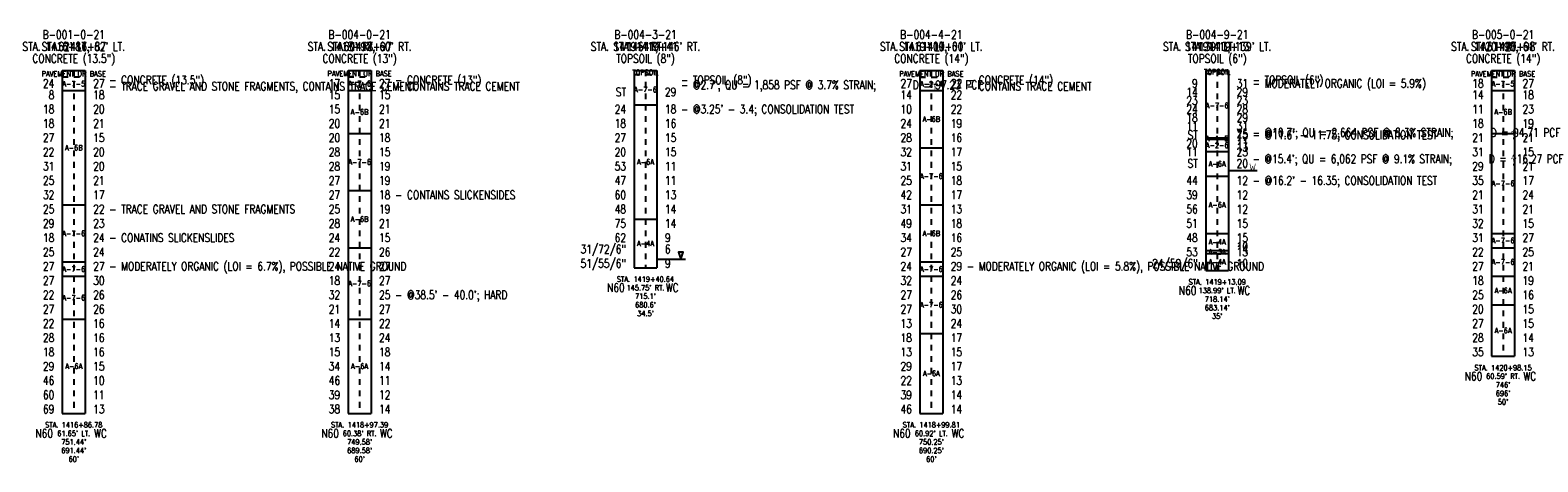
# Model space of a CAD drawing. Extents: x -0.8 to 53.2, y -0.8 to 8.6.
# Tile 1 of 2: x -0.8 to 25.6, y 1 to 8.6. Entities that reach past the tile are written whole.
import ezdxf
from ezdxf.enums import TextEntityAlignment as Align

# ---------------------------------------------------------------- set-up
doc = ezdxf.new("R2010")
doc.units = 0
doc.linetypes.add('Dash', pattern=[0.12, 0.08, -0.04])
doc.linetypes.add('Solid', pattern=[0])
doc.layers.get('0').update_dxf_attribs({"linetype": 'Solid'})
for name, color, linetype in [('GT_PROJECT_CELLS', 7, 'Solid'), ('GT_PROJECT_SOIL_BORING', 7, 'Solid'), ('GT_PROJECT_TEXT', 7, 'Solid'), ('GT_PROJECT_TEXT_2', 7, 'Solid'), ('GT_PROJECT_TEXT_3', 7, 'Solid'), ('SC_SCRATCH1', 7, 'Solid'), ('SC_SCRATCH2', 7, 'Solid'), ('SC_SCRATCH3', 7, 'Solid'), ('SC_SCRATCH4', 7, 'Solid'), ('SC_SCRATCH5', 7, 'Solid'), ('SC_SCRATCH6', 7, 'Solid'), ('SC_SCRATCH7', 7, 'Solid'), ('SC_SCRATCH8', 7, 'Solid'), ('SC_SCRATCH9', 7, 'Solid')]:
    doc.layers.add(name, color=color, linetype=linetype)
doc.styles.add('ROMAND', font='romand', dxfattribs={"height": 1})

# ---------------------------------------------------------------- blocks, each defined once
blk = doc.blocks.new('DGRFC_OHDOT$WTLEV1')
at = {"color": 7, "linetype": 'Solid'}
blk.add_lwpolyline([(0, 0), (0.04, 0.12), (-0.04, 0.12), (0, 0)], dxfattribs=at)
blk = doc.blocks.new('DMK_GAMMA$LC')
at = {"color": 7}
for points in [[(-29, 6), (-30, -3), (-29, 6), (-26, 0)], [(-30, -3), (-27, -6), (-30, -3), (-26, 0)], [(-26, 12), (-28, 9), (-26, 12), (-29, 6)], [(-26, 12), (-29, 6), (-26, 12), (-22, 5)], [(-29, 6), (-26, 0), (-29, 6), (-24, 3)], [(-29, 6), (-24, 3), (-29, 6), (-22, 5)], [(-22, 15), (-26, 12), (-22, 15), (-19, 5)], [(-26, 12), (-22, 5), (-26, 12), (-19, 5)], [(-14, 15), (-18, 16), (-14, 15), (-22, 15)], [(-14, 15), (-22, 15), (-14, 15), (-19, 5)], [(-14, 15), (-19, 5), (-14, 15), (-16, 5)], [(-8, 7), (-14, 15), (-8, 7), (-16, 5)], [(-8, 7), (-16, 5), (-8, 7), (-14, 3)], [(-10, 11), (-11, 13), (-10, 11), (-14, 15)], [(-8, 7), (-10, 11), (-8, 7), (-14, 15)], [(-8, 7), (-14, 3), (-8, 7), (-12, 1)], [(-5, -3), (-8, 7), (-5, -3), (-12, 1)], [(-5, -3), (-12, 1), (-5, -3), (-10, -2)], [(12, -1), (18, -10), (12, -1), (30, 14)], [(12, -1), (30, 14), (12, -1), (18, 14)], [(-30, -3), (-30, -6), (-30, -3), (-27, -6)], [(-10, -68), (-11, -74), (-10, -68), (-9, -79)], [(-11, -74), (-10, -77), (-11, -74), (-9, -79)], [(-5, -3), (-10, -2), (-5, -3), (-9, -8)], [(-9, -62), (-10, -68), (-9, -62), (2, -68)], [(-10, -68), (-9, -79), (-10, -68), (1, -75)], [(-10, -68), (1, -75), (-10, -68), (2, -68)], [(-1, -19), (-5, -3), (-1, -19), (-9, -8)], [(-1, -19), (-9, -8), (-1, -19), (-7, -17)], [(-2, -46), (-9, -62), (-2, -46), (2, -53)], [(-9, -62), (3, -60), (-9, -62), (2, -53)], [(-9, -62), (2, -68), (-9, -62), (3, -60)], [(-9, -79), (-1, -80), (-9, -79), (1, -75)], [(-9, -79), (-7, -80), (-9, -79), (-5, -81)], [(-9, -79), (-5, -81), (-9, -79), (-1, -80)], [(1, -37), (-1, -19), (1, -37), (-7, -17)], [(1, -37), (-7, -17), (1, -37), (-2, -46)], [(-5, -81), (-3, -81), (-5, -81), (-1, -80)], [(1, -37), (-2, -46), (1, -37), (2, -45)], [(-2, -46), (2, -53), (-2, -46), (2, -45)], [(-1, -80), (0, -78), (-1, -80), (1, -75)], [(7, -16), (1, -37), (7, -16), (10, -27)], [(1, -37), (2, -45), (1, -37), (10, -27)], [(12, -1), (7, -16), (12, -1), (18, -10)], [(7, -16), (12, -23), (7, -16), (18, -10)], [(7, -16), (10, -27), (7, -16), (12, -23)]]:
    blk.add_solid(points, dxfattribs=at)
blk = doc.blocks.new('DGRFC_OHDOT$FREE$WATER')
at = {"color": 7}
for points in [[(-0.035, 0.08), (-0.0193, 0), (-0.035, 0.08), (-0.0151, 0.0142)], [(-0.035, 0.08), (-0.0151, 0.0142), (-0.035, 0.08), (-0.028, 0.08)], [(-0.0193, 0), (-0.0123, 0), (-0.0193, 0), (0, 0.0415)], [(-0.0193, 0), (0, 0.0415), (-0.0193, 0), (-0.0151, 0.0142)], [(0, 0.0415), (-0.0035, 0.0533), (0, 0.0415), (-0.0151, 0.0142)], [(0.0151, 0.0142), (0.0035, 0.0533), (0.0151, 0.0142), (-0.0035, 0.0533)], [(0, 0.0415), (0.0151, 0.0142), (0, 0.0415), (-0.0035, 0.0533)], [(0, 0.0415), (0.0123, 0), (0, 0.0415), (0.0193, 0)], [(0, 0.0415), (0.0193, 0), (0, 0.0415), (0.0151, 0.0142)], [(0.035, 0.08), (0.028, 0.08), (0.035, 0.08), (0.0151, 0.0142)], [(0.0193, 0), (0.035, 0.08), (0.0193, 0), (0.0151, 0.0142)]]:
    blk.add_solid(points, dxfattribs=at)

msp = doc.modelspace()

# ---------------------------------------------------------------- linework, layer by layer
at = {"layer": 'GT_PROJECT_CELLS', "color": 7, "linetype": 'Solid'}
for points in [[(20.2, 6.1), (20.7, 6.1)], [(10.2, 4.55), (10.7, 4.55)]]:
    msp.add_lwpolyline(points, dxfattribs=at)
at = {"layer": 'GT_PROJECT_SOIL_BORING', "color": 7, "linetype": 'Solid'}
for points in [[(-0.2, 7.85), (0.2, 7.85)], [(-0.2, 7.85), (-0.2, 1.85)], [(0.2, 7.85), (0.2, 1.85)], [(4.8, 7.85), (5.2, 7.85)], [(4.8, 7.85), (4.8, 1.85)], [(5.2, 7.85), (5.2, 1.85)], [(9.8, 7.85), (10.2, 7.85)], [(9.8, 7.85), (9.8, 4.4)], [(10.2, 7.85), (10.2, 4.4)], [(14.8, 7.85), (15.2, 7.85)], [(14.8, 7.85), (14.8, 1.85)], [(15.2, 7.85), (15.2, 1.85)], [(19.8, 7.85), (20.2, 7.85)], [(19.8, 7.85), (19.8, 4.35)], [(20.2, 7.85), (20.2, 4.35)], [(24.8, 7.85), (25.2, 7.85)], [(24.8, 7.85), (24.8, 2.85)], [(25.2, 7.85), (25.2, 2.85)], [(-0.2, 7.5), (0.2, 7.5)], [(4.8, 7.5), (5.2, 7.5)], [(14.8, 7.5), (15.2, 7.5)], [(24.8, 7.5), (25.2, 7.5)], [(9.8, 7.25), (10.2, 7.25)], [(4.8, 6.75), (5.2, 6.75)], [(19.8, 6.675), (20.2, 6.675)], [(19.8, 6.65), (20.2, 6.65)], [(24.8, 6.75), (25.2, 6.75)], [(14.8, 6.5), (15.2, 6.5)], [(19.8, 6.434), (20.2, 6.434)], [(19.8, 6), (20.2, 6)], [(4.8, 5.75), (5.2, 5.75)], [(-0.2, 5.5), (0.2, 5.5)], [(14.8, 5.5), (15.2, 5.5)], [(9.8, 5.25), (10.2, 5.25)], [(4.8, 4.75), (5.2, 4.75)], [(19.8, 5), (20.2, 5)], [(24.8, 5), (25.2, 5)], [(24.8, 4.75), (25.2, 4.75)], [(-0.2, 4.5), (0.2, 4.5)], [(14.8, 4.5), (15.2, 4.5)], [(19.8, 4.7), (20.2, 4.7)], [(19.8, 4.65), (20.2, 4.65)], [(-0.2, 4.25), (0.2, 4.25)], [(9.8, 4.4), (10.2, 4.4)], [(14.8, 4.25), (15.2, 4.25)], [(19.8, 4.35), (20.2, 4.35)], [(24.8, 4.25), (25.2, 4.25)], [(24.8, 3.75), (25.2, 3.75)], [(-0.2, 3.5), (0.2, 3.5)], [(4.8, 3.5), (5.2, 3.5)], [(14.8, 3.25), (15.2, 3.25)], [(24.8, 2.85), (25.2, 2.85)], [(-0.2, 1.85), (0.2, 1.85)], [(4.8, 1.85), (5.2, 1.85)], [(14.8, 1.85), (15.2, 1.85)]]:
    msp.add_lwpolyline(points, dxfattribs=at)
at = {"layer": 'GT_PROJECT_SOIL_BORING', "color": 7, "linetype": 'Dash'}
for points in [[(-0.2, 7.7375), (0.2, 7.7375)], [(4.8, 7.742), (5.2, 7.742)], [(9.8, 7.783), (10.2, 7.783)], [(14.8, 7.734), (15.2, 7.734)], [(19.8, 7.8), (20.2, 7.8)], [(24.8, 7.734), (25.2, 7.734)]]:
    msp.add_lwpolyline(points, dxfattribs=at)
at = {"layer": 'SC_SCRATCH4', "color": 7, "linetype": 'Dash'}
for points in [[(0, 7.85), (0, 1.85)], [(5, 7.85), (5, 1.85)], [(10, 7.85), (10, 4.4)], [(15, 7.85), (15, 1.85)], [(20, 7.85), (20, 4.35)], [(25, 7.85), (25, 2.85)]]:
    msp.add_lwpolyline(points, dxfattribs=at)

# ---------------------------------------------------------------- block references
at = {"layer": 'GT_PROJECT_CELLS', "xscale": 1.5, "yscale": 1.5}
msp.add_blockref('DGRFC_OHDOT$FREE$WATER', (20.62, 6.1), dxfattribs=at)
at = {"layer": 'GT_PROJECT_CELLS'}
msp.add_blockref('DGRFC_OHDOT$WTLEV1', (10.62, 4.55), dxfattribs=at)
at = {"layer": 'SC_SCRATCH8', "xscale": 0.001488, "yscale": 0.001488}
for p in [(15.0642, 7.5994), (25.1892, 6.7644), (25.1892, 6.3044)]:
    msp.add_blockref('DMK_GAMMA$LC', p, dxfattribs=at)

# ---------------------------------------------------------------- texts
at = {"layer": 'GT_PROJECT_TEXT', "color": 7, "style": 'ROMAND', "width": 0.78}
for s, p in [('B-001-0-21', (0, 8.48)), ('B-004-0-21', (5, 8.48)), ('B-004-3-21', (10, 8.48)), ('B-004-4-21', (15, 8.48)), ('B-004-9-21', (20, 8.48)), ('B-005-0-21', (25, 8.48)), ('CONCRETE (13.5")', (0, 8.06)), ('CONCRETE (13")', (5, 8.06)), ('TOPSOIL (8")', (10, 8.06)), ('CONCRETE (14")', (15, 8.06)), ('TOPSOIL (6")', (20, 8.06)), ('CONCRETE (14")', (25, 8.06))]:
    msp.add_text(s, height=0.1488, dxfattribs=at).set_placement(p, align=Align.MIDDLE_CENTER)
at = {"layer": 'GT_PROJECT_TEXT_2', "color": 7, "style": 'ROMAND', "width": 0.78}
for s, p in [("62' LT.", (0, 8.27)), ("60' RT.", (5, 8.27)), ("146' RT.", (10, 8.27)), ("61' LT.", (15, 8.27)), ("139' LT.", (20, 8.27)), ("61' RT.", (25, 8.27))]:
    msp.add_text(s, height=0.1488, dxfattribs=at).set_placement(p, align=Align.MIDDLE_CENTER)
at = {"layer": 'GT_PROJECT_TEXT_3', "color": 7, "style": 'ROMAND', "width": 0.78}
for s, p in [('STA. 1416+87', (0, 8.27)), ('STA. 1418+97', (5, 8.27)), ('STA. 1419+41', (10, 8.27)), ('STA. 1419+00', (15, 8.27)), ('STA. 1419+13', (20, 8.27)), ('STA. 1420+98', (25, 8.27))]:
    msp.add_text(s, height=0.1488, dxfattribs=at).set_placement(p, align=Align.MIDDLE_CENTER)
at = {"layer": 'SC_SCRATCH1', "color": 7, "style": 'ROMAND', "width": 0.78}
for s, p in [('PAVEMENT OR BASE', (0, 7.7938)), ('A-7-5', (0, 7.6188)), ('PAVEMENT OR BASE', (5, 7.796)), ('A-7-6', (5, 7.621)), ('TOPSOIL', (10, 7.8165)), ('PAVEMENT OR BASE', (15, 7.792)), ('A-2-4', (15, 7.617)), ('TOPSOIL', (20, 7.825)), ('PAVEMENT OR BASE', (25, 7.792)), ('A-7-5', (25, 7.617)), ('A-7-6', (10, 7.5165)), ('A-6B', (5, 7.125)), ('A-7-6', (20, 7.2375)), ('A-6B', (25, 7.125)), ('A-6B', (15, 7)), ('A-1-B', (20, 6.6625)), ('A-6B', (0, 6.5)), ('A-2-6', (20, 6.542)), ('A-7-6', (5, 6.25)), ('A-6A', (10, 6.25)), ('A-6A', (20, 6.217)), ('A-7-6', (15, 6)), ('A-7-6', (25, 5.875)), ('A-6A', (20, 5.5)), ('A-6B', (5, 5.25)), ('A-7-6', (0, 5)), ('A-6B', (15, 5)), ('A-4A', (10, 4.825)), ('A-4A', (20, 4.85)), ('A-7-6', (25, 4.875)), ('A-3A', (20, 4.675)), ('A-4A', (20, 4.5)), ('A-7-6', (25, 4.5)), ('A-7-6', (0, 4.375)), ('A-7-6', (15, 4.375)), ('A-7-6', (5, 4.125)), ('A-6A', (25, 4)), ('A-7-6', (0, 3.875)), ('A-7-6', (15, 3.75)), ('A-6A', (25, 3.3)), ('A-6A', (0, 2.675)), ('A-6A', (5, 2.675)), ('A-6A', (15, 2.55))]:
    msp.add_text(s, height=0.093, dxfattribs=at).set_placement(p, align=Align.MIDDLE_CENTER)
at = {"layer": 'SC_SCRATCH2', "color": 7, "style": 'ROMAND', "width": 0.78}
for s, p in [('STA. 1419+40.64', (10, 4.2)), ("145.75' RT.", (10, 4.05)), ('STA. 1419+13.09', (20, 4.15)), ("138.99' LT.", (20, 4)), ("715.1'", (10, 3.9)), ("680.6'", (10, 3.75)), ("718.14'", (20, 3.85)), ("683.14'", (20, 3.7)), ("34.5'", (10, 3.6)), ("35'", (20, 3.55)), ('STA. 1420+98.15', (25, 2.65)), ("60.59' RT.", (25, 2.5)), ("746'", (25, 2.35)), ("696'", (25, 2.2)), ("50'", (25, 2.05)), ('STA. 1416+86.78', (0, 1.65)), ('STA. 1418+97.39', (5, 1.65)), ('STA. 1418+99.81', (15, 1.65)), ("61.65' LT.", (0, 1.5)), ("751.44'", (0, 1.35)), ("60.38' RT.", (5, 1.5)), ("749.58'", (5, 1.35)), ("60.92' LT.", (15, 1.5)), ("750.25'", (15, 1.35)), ("691.44'", (0, 1.2)), ("60'", (0, 1.05)), ("689.58'", (5, 1.2)), ("60'", (5, 1.05)), ("690.25'", (15, 1.2)), ("60'", (15, 1.05))]:
    msp.add_text(s, height=0.093, dxfattribs=at).set_placement(p, align=Align.MIDDLE_CENTER)
at = {"layer": 'SC_SCRATCH3', "color": 7, "style": 'ROMAND', "width": 0.78}
for s, p in [("STA. 1416+87, 62' LT.", (0, 8.27)), ("STA. 1418+97, 60' RT.", (5, 8.27)), ("STA. 1419+41, 146' RT.", (10, 8.27)), ("STA. 1419+00, 61' LT.", (15, 8.27)), ("STA. 1419+13, 139' LT.", (20, 8.27)), ("STA. 1420+98, 61' RT.", (25, 8.27))]:
    msp.add_text(s, height=0.1488, dxfattribs=at).set_placement(p, align=Align.MIDDLE_CENTER)
at = {"layer": 'SC_SCRATCH5', "color": 7, "style": 'ROMAND', "width": 0.78}
for s, p in [('24', (-0.34, 7.55)), ('17', (4.66, 7.55)), ('27', (14.66, 7.55)), ('9', (19.66, 7.55)), ('18', (24.66, 7.55)), ('8', (-0.34, 7.35)), ('15', (4.66, 7.35)), ('ST', (9.66, 7.4)), ('14', (14.66, 7.35)), ('23', (19.66, 7.25)), ('14', (19.66, 7.4)), ('14', (24.66, 7.35)), ('18', (-0.34, 7.1)), ('15', (4.66, 7.1)), ('24', (9.66, 7.1)), ('10', (14.66, 7.1)), ('24', (19.66, 7.1)), ('11', (24.66, 7.1)), ('18', (-0.34, 6.85)), ('20', (4.66, 6.85)), ('18', (9.66, 6.85)), ('24', (14.66, 6.85)), ('18', (19.66, 6.95)), ('11', (19.66, 6.8)), ('18', (24.66, 6.85)), ('27', (-0.34, 6.6)), ('20', (4.66, 6.6)), ('27', (9.66, 6.6)), ('28', (14.66, 6.6)), ('ST', (19.66, 6.65)), ('20', (19.66, 6.5)), ('21', (24.66, 6.6)), ('22', (-0.34, 6.35)), ('28', (4.66, 6.35)), ('20', (9.66, 6.35)), ('32', (14.66, 6.35)), ('11', (19.66, 6.35)), ('31', (24.66, 6.35)), ('31', (-0.34, 6.1)), ('28', (4.66, 6.1)), ('53', (9.66, 6.1)), ('31', (14.66, 6.1)), ('ST', (19.66, 6.15)), ('29', (24.66, 6.1)), ('25', (-0.34, 5.85)), ('27', (4.66, 5.85)), ('47', (9.66, 5.85)), ('25', (14.66, 5.85)), ('44', (19.66, 5.85)), ('35', (24.66, 5.85)), ('32', (-0.34, 5.6)), ('27', (4.66, 5.6)), ('60', (9.66, 5.6)), ('42', (14.66, 5.6)), ('39', (19.66, 5.6)), ('21', (24.66, 5.6)), ('25', (-0.34, 5.35)), ('25', (4.66, 5.35)), ('48', (9.66, 5.35)), ('31', (14.66, 5.35)), ('56', (19.66, 5.35)), ('31', (24.66, 5.35)), ('29', (-0.34, 5.1)), ('28', (4.66, 5.1)), ('75', (9.66, 5.1)), ('49', (14.66, 5.1)), ('51', (19.66, 5.1)), ('32', (24.66, 5.1)), ('25', (-0.34, 4.6)), ('18', (-0.34, 4.85)), ('24', (4.66, 4.85)), ('22', (4.66, 4.6)), ('31/72/6"', (9.66, 4.65)), ('62', (9.66, 4.85)), ('34', (14.66, 4.85)), ('27', (14.66, 4.6)), ('48', (19.66, 4.85)), ('53', (19.66, 4.6)), ('31', (24.66, 4.85)), ('22', (24.66, 4.6)), ('27', (-0.34, 4.35)), ('24', (4.66, 4.35)), ('51/55/6"', (9.66, 4.4)), ('24', (14.66, 4.35)), ('24/59/6"', (19.66, 4.4)), ('27', (24.66, 4.35)), ('27', (-0.34, 4.1)), ('18', (4.66, 4.1)), ('32', (14.66, 4.1)), ('18', (24.66, 4.1)), ('22', (-0.34, 3.85)), ('32', (4.66, 3.85)), ('27', (14.66, 3.85)), ('25', (24.66, 3.85)), ('27', (-0.34, 3.6)), ('21', (4.66, 3.6)), ('27', (14.66, 3.6)), ('20', (24.66, 3.6)), ('22', (-0.34, 3.35)), ('14', (4.66, 3.35)), ('13', (14.66, 3.35)), ('27', (24.66, 3.35)), ('28', (-0.34, 3.1)), ('13', (4.66, 3.1)), ('18', (14.66, 3.1)), ('28', (24.66, 3.1)), ('18', (-0.34, 2.85)), ('15', (4.66, 2.85)), ('13', (14.66, 2.85)), ('35', (24.66, 2.85)), ('29', (-0.34, 2.6)), ('34', (4.66, 2.6)), ('29', (14.66, 2.6)), ('46', (-0.34, 2.35)), ('46', (4.66, 2.35)), ('22', (14.66, 2.35)), ('60', (-0.34, 2.1)), ('39', (4.66, 2.1)), ('39', (14.66, 2.1)), ('69', (-0.34, 1.85)), ('38', (4.66, 1.85)), ('46', (14.66, 1.85))]:
    msp.add_text(s, height=0.1488, dxfattribs=at).set_placement(p, align=Align.RIGHT)
at = {"layer": 'SC_SCRATCH6', "color": 7, "style": 'ROMAND', "width": 0.78}
for s, p in [('27', (0.34, 7.55)), ('27', (5.34, 7.55)), ('22', (15.34, 7.55)), ('31', (20.34, 7.55)), ('27', (25.34, 7.55)), ('18', (0.34, 7.35)), ('15', (5.34, 7.35)), ('29', (10.34, 7.4)), ('22', (15.34, 7.35)), ('29', (20.34, 7.4)), ('23', (20.34, 7.25)), ('18', (25.34, 7.35)), ('20', (0.34, 7.1)), ('21', (5.34, 7.1)), ('18', (10.34, 7.1)), ('22', (15.34, 7.1)), ('28', (20.34, 7.1)), ('23', (25.34, 7.1)), ('21', (0.34, 6.85)), ('21', (5.34, 6.85)), ('16', (10.34, 6.85)), ('19', (15.34, 6.85)), ('31', (20.34, 6.8)), ('29', (20.34, 6.95)), ('19', (25.34, 6.85)), ('15', (0.34, 6.6)), ('18', (5.34, 6.6)), ('15', (10.34, 6.6)), ('16', (15.34, 6.6)), ('25', (20.34, 6.675)), ('15', (20.34, 6.65)), ('11', (20.34, 6.5)), ('21', (25.34, 6.6)), ('20', (0.34, 6.35)), ('15', (5.34, 6.35)), ('15', (10.34, 6.35)), ('17', (15.34, 6.35)), ('23', (20.34, 6.35)), ('13', (20.34, 6.434)), ('15', (25.34, 6.35)), ('20', (0.34, 6.1)), ('19', (5.34, 6.1)), ('11', (10.34, 6.1)), ('15', (15.34, 6.1)), ('20', (20.34, 6.15)), ('21', (25.34, 6.1)), ('21', (0.34, 5.85)), ('19', (5.34, 5.85)), ('11', (10.34, 5.85)), ('18', (15.34, 5.85)), ('12', (20.34, 5.85)), ('17', (25.34, 5.85)), ('17', (0.34, 5.6)), ('18', (5.34, 5.6)), ('13', (10.34, 5.6)), ('17', (15.34, 5.6)), ('12', (20.34, 5.6)), ('24', (25.34, 5.6)), ('22', (0.34, 5.35)), ('19', (5.34, 5.35)), ('14', (10.34, 5.35)), ('13', (15.34, 5.35)), ('12', (20.34, 5.35)), ('21', (25.34, 5.35)), ('23', (0.34, 5.1)), ('21', (5.34, 5.1)), ('14', (10.34, 5.1)), ('18', (15.34, 5.1)), ('15', (20.34, 5.1)), ('15', (25.34, 5.1)), ('24', (0.34, 4.85)), ('24', (0.34, 4.6)), ('26', (5.34, 4.6)), ('15', (5.34, 4.85)), ('9', (10.34, 4.85)), ('6', (10.34, 4.65)), ('25', (15.34, 4.6)), ('16', (15.34, 4.85)), ('15', (20.34, 4.85)), ('10', (20.34, 4.7)), ('14', (20.34, 4.65)), ('13', (20.34, 4.6)), ('27', (25.34, 4.85)), ('25', (25.34, 4.6)), ('27', (0.34, 4.35)), ('27', (5.34, 4.35)), ('9', (10.34, 4.4)), ('29', (15.34, 4.35)), ('10', (20.34, 4.4)), ('21', (25.34, 4.35)), ('30', (0.34, 4.1)), ('27', (5.34, 4.1)), ('24', (15.34, 4.1)), ('19', (25.34, 4.1)), ('26', (0.34, 3.85)), ('25', (5.34, 3.85)), ('26', (15.34, 3.85)), ('16', (25.34, 3.85)), ('26', (0.34, 3.6)), ('27', (5.34, 3.6)), ('30', (15.34, 3.6)), ('15', (25.34, 3.6)), ('16', (0.34, 3.35)), ('22', (5.34, 3.35)), ('24', (15.34, 3.35)), ('15', (25.34, 3.35)), ('16', (0.34, 3.1)), ('24', (5.34, 3.1)), ('17', (15.34, 3.1)), ('14', (25.34, 3.1)), ('16', (0.34, 2.85)), ('18', (5.34, 2.85)), ('15', (15.34, 2.85)), ('13', (25.34, 2.85)), ('15', (0.34, 2.6)), ('14', (5.34, 2.6)), ('17', (15.34, 2.6)), ('10', (0.34, 2.35)), ('11', (5.34, 2.35)), ('13', (15.34, 2.35)), ('11', (0.34, 2.1)), ('12', (5.34, 2.1)), ('14', (15.34, 2.1)), ('13', (0.34, 1.85)), ('14', (5.34, 1.85)), ('14', (15.34, 1.85))]:
    msp.add_text(s, height=0.1488, dxfattribs=at).set_placement(p)
at = {"layer": 'SC_SCRATCH7', "color": 7, "style": 'ROMAND', "width": 0.78}
for s, p in [('- TRACE GRAVEL AND STONE FRAGMENTS, CONTAINS TRACE CEMENT', (0.62, 7.5)), ('- CONTAINS TRACE CEMENT', (5.62, 7.5)), ('- CONTAINS TRACE CEMENT', (15.62, 7.5)), ('- MODERATELY ORGANIC (LOI = 5.9%)', (20.62, 7.55)), ('- CONTAINS SLICKENSIDES', (5.62, 5.6)), ('- TRACE GRAVEL AND STONE FRAGMENTS', (0.62, 5.35)), ('- CONATINS SLICKENSLIDES', (0.62, 4.85)), ('- MODERATELY ORGANIC (LOI = 6.7%), POSSIBLE NATIVE GROUND', (0.62, 4.35)), ('- MODERATELY ORGANIC (LOI = 5.8%), POSSIBLE NATIVE GROUND', (15.62, 4.35))]:
    msp.add_text(s, height=0.1488, dxfattribs=at).set_placement(p)
at = {"layer": 'SC_SCRATCH8', "color": 7, "style": 'ROMAND', "width": 0.78}
for s, p in [('- CONCRETE (13.5")', (0.62, 7.61)), ('- CONCRETE (13")', (5.62, 7.61)), ('- TOPSOIL (8")', (10.62, 7.61)), ("- @2.7'; QU = 1,858 PSF @ 3.7% STRAIN;    D = 97.23 PCF", (10.62, 7.525)), ('- CONCRETE (14")', (15.62, 7.61)), ('- TOPSOIL (6")', (20.62, 7.61)), ("- @3.25' - 3.4; CONSOLIDATION TEST", (10.62, 7.1)), ("- @10.7'; QU = 2,664 PSF @ 8.3% STRAIN;    D = 94.71 PCF", (20.62, 6.69)), ("- @11.6' - 11.75; CONSOLIDATION TEST", (20.62, 6.65)), ("- @15.4'; QU = 6,062 PSF @ 9.1% STRAIN;    D = 116.27 PCF", (20.62, 6.23)), ("- @16.2' - 16.35; CONSOLIDATION TEST", (20.62, 5.85)), ("- @38.5' - 40.0'; HARD", (5.62, 3.85))]:
    msp.add_text(s, height=0.1488, dxfattribs=at).set_placement(p)
at = {"layer": 'SC_SCRATCH9', "color": 7, "style": 'ROMAND', "width": 0.78}
for s, p in [('N60', (9.4839, 4.05)), ('WC', (10.4673, 4.05)), ('N60', (19.4839, 4)), ('WC', (20.4673, 4)), ('N60', (24.4839, 2.5)), ('WC', (25.4673, 2.5)), ('N60', (-0.5161, 1.5)), ('WC', (0.4673, 1.5)), ('N60', (4.4839, 1.5)), ('WC', (5.4673, 1.5)), ('N60', (14.4839, 1.5)), ('WC', (15.4673, 1.5))]:
    msp.add_text(s, height=0.1488, dxfattribs=at).set_placement(p, align=Align.MIDDLE_CENTER)

doc.saveas('drawing.dxf')
